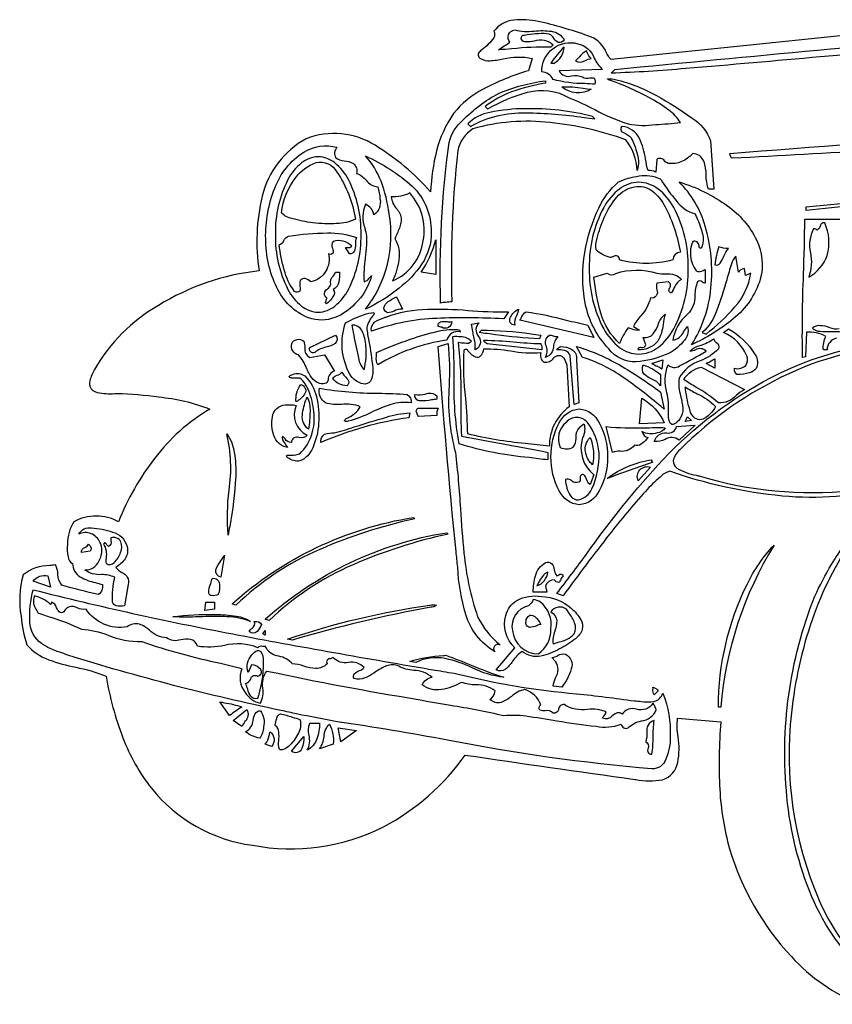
# Model space of a CAD drawing. Extents: x 0.65 to 7.74, y 3.73 to 7.61.
# Tile 1 of 4: x 0.65 to 3.02, y 3.78 to 6.65. Entities that reach past the tile are written whole.
import ezdxf

# ---------------------------------------------------------------- set-up
doc = ezdxf.new("R2010")
doc.units = 0
doc.header["$MEASUREMENT"] = 0

msp = doc.modelspace()

# ---------------------------------------------------------------- linework, layer by layer
for points in [[(3.278639, 6.626833), (2.37464, 6.533832), (2.37464, 6.533832, -0.113858), (2.357967, 6.560561, 0.202719), (2.306694, 6.60291, 0.028517), (2.162458, 6.644876, 0.069087), (2.091516, 6.648704, 0.207415), (2.032642, 6.615832, -0.230567), (2.033001, 6.596853, -0.064253), (1.997932, 6.561805, 0.012915), (1.992844, 6.557365, 0.595461), (1.994326, 6.536273, 0.141645), (2.021621, 6.52991, 0.026862), (2.059997, 6.535277, -0.116325), (2.144642, 6.536832), (2.133642, 6.500832, 0.050815), (2.001324, 6.446986, 0.108175), (1.915642, 6.376446, 0.09356), (1.865941, 6.267526, 0.050601), (1.848643, 6.147833, 0.076424), (1.686479, 6.283684, 0.235064), (1.485644, 6.302833, 0.212303), (1.357894, 6.135458, 0.099067), (1.348644, 5.917833, 0.109688), (1.054843, 5.81708, 0.129552), (0.868757, 5.630676, 0.068768), (0.855219, 5.597488, 0.220393), (0.858536, 5.574393, 0.187919), (0.883324, 5.561927, 0.060863), (0.934199, 5.560625, -0.030315), (1.056399, 5.550324, -0.073743), (1.204644, 5.514835, 0.098775), (1.043896, 5.37146, 0.069098), (0.938646, 5.186836, 0.253862), (0.808646, 5.186836, 0.141685), (0.789771, 5.121711, 0.068929), (0.79163, 5.08432, 0.270163), (0.804646, 5.064836, 0.264783), (0.827327, 5.025782, 0.074478), (0.871808, 5.009451, -0.01622), (0.891646, 5.003836, -0.291662), (0.880646, 4.974836), (0.880646, 4.974836, -0.020954), (0.773068, 5.002196, -0.161552), (0.762226, 5.033499, 0.106946), (0.754646, 5.060836, -0.00897), (0.738411, 5.05901, 0.178663), (0.660646, 5.031836, 0.109677), (0.654534, 4.911369, 0.062204), (0.671437, 4.828418, 0.12725), (0.735593, 4.784561, 0.038574), (0.814125, 4.762814, -0.050478), (0.902646, 4.736838, 0.050357), (0.951462, 4.557577, 0.0744), (1.034586, 4.410268, 0.19303), (1.328851, 4.244143, 0.164183), (1.711333, 4.297457, 0.115596), (1.949643, 4.506837, 0.001515), (2.443889, 4.435868, -0.000071), (2.447106, 4.435513, 0.088935), (2.524664, 4.434901, 0.280788), (2.56885, 4.485631, 0.094321), (2.56991, 4.559943, -0.068118), (2.568642, 4.614838), (2.69464, 4.603837, 0.033888), (2.691632, 4.406452, 0.053887), (2.719701, 4.234058, 0.115657), (2.9002, 3.919657, 0.111706), (3.100345, 3.780816, 0.109453)], [(2.385642, 6.504833, -0.001472), (3.569637, 6.615832), (3.569637, 6.601832, -0.009954), (2.984514, 6.541457, -0.002844), (2.592437, 6.507473, -0.01557), (2.37464, 6.493832), (2.385642, 6.504833)], [(2.237642, 6.569832, 0.043843), (2.198642, 6.522832), (2.208642, 6.522832, 0.267795), (2.237642, 6.569832)], [(3.031516, 5.721345, 0.36516), (3.00464, 5.687835), (2.993639, 5.687835, -0.137128), (3.000639, 5.726835, 0.153535), (2.944203, 5.738772), (2.941703, 5.667522), (2.932639, 5.665835, -0.013642), (2.935682, 5.906971, 0.004511), (2.93964, 6.068835), (3.123639, 6.068835, 0.003436)], [(2.55064, 5.852833, -0.566506), (2.545558, 5.867975, 0.485657), (2.540642, 5.885833), (2.50764, 5.881833, 0.074538), (2.507741, 5.862713, -0.629707), (2.489642, 5.838835, -0.133551), (2.461237, 5.787099, 0.058049), (2.439642, 5.755835), (2.457642, 5.744833, -0.163685), (2.435733, 5.748251, 0.050115), (2.424642, 5.751835, 0.086612), (2.399642, 5.705833, -0.134514), (2.344516, 5.794958, -0.04605), (2.324642, 5.899833), (2.36364, 5.910833, 0.327531), (2.388494, 5.910457, -0.155856), (2.50764, 5.910833, 0.052624), (2.534752, 5.908833, -0.256214), (2.57964, 5.892835, 0.182762), (2.56064, 5.872459, 0.025657), (2.55064, 5.852833)], [(3.039701, 5.748522, -0.172692), (3.012254, 5.752093, 0.098103), (2.984243, 5.757785, 0.246493), (2.962294, 5.751039, 0.235543), (2.983963, 5.742336, 0.044388), (3.01501, 5.741197, -0.083376), (3.054639, 5.737835, -0.145272)], [(3.184594, 5.287304, -0.088975), (2.874189, 5.261691, -0.060409), (2.545869, 5.333772, 0.132645), (2.51728, 5.317029, 0.029755), (2.474881, 5.275376, 0.018487), (2.370381, 5.150804, 0.009718), (2.234642, 4.970836), (2.216642, 4.977836, 0.006624), (2.303029, 5.092675, -0.032724), (2.526309, 5.368229, -0.082778), (2.84089, 5.607067, -0.134449), (3.346262, 5.71466, -0.135919)], [(3.259226, 5.703036, 0.103755), (2.892678, 5.618063, 0.08852), (2.575046, 5.396262, 0.173506), (2.555867, 5.364353, 0.262147), (2.566311, 5.343227, 0.098459), (2.622368, 5.322265, -0.009257), (2.634362, 5.319322, 0.097567), (3.07454, 5.277394, 0.036107)], [(1.456644, 5.525835, 0.408008), (1.488644, 5.438835), (1.488644, 5.438835, -0.309455), (1.464721, 5.432128, 0.546718), (1.442644, 5.417835, -0.281363), (1.424303, 5.42809, 0.047927), (1.416644, 5.435835, 0.245196), (1.421894, 5.417835, 0.021987), (1.431644, 5.402835), (1.431644, 5.402835, -0.270278), (1.391663, 5.438229, -0.127725), (1.387172, 5.49244, -0.358879), (1.424875, 5.527173, -0.083558), (1.456644, 5.525835)], [(2.489642, 5.345835), (2.45364, 5.305835, -0.65354), (2.489642, 5.345835)]]:
    msp.add_lwpolyline(points, format="xyb")
for points in [[(2.046642, 6.561832, -0.015736), (2.079642, 6.583832, -0.609321), (2.093642, 6.619831, 0.094009), (2.150441, 6.616698, -0.05999), (2.201021, 6.615837, -0.237972), (2.237642, 6.590832, -0.321004), (2.22077, 6.582871, -0.131754), (2.208458, 6.594357, 0.244338), (2.187642, 6.608831, 0.060777), (2.121829, 6.60391, 0.483821), (2.111883, 6.593472, 0.307181), (2.126704, 6.585835, 0.036032), (2.151022, 6.58816, -0.264187), (2.205642, 6.576832), (2.198642, 6.569832, 0.028578), (2.085801, 6.564805, -0.003744)], [(2.277642, 6.579831, -0.256417), (2.325767, 6.537419, 0.085543), (2.34964, 6.504833), (2.223642, 6.500832, 0.373432), (2.259729, 6.486245, -0.131266), (2.291642, 6.482832, 0.195655), (2.312867, 6.480017, -0.183614), (2.325221, 6.479143, -0.255992), (2.327642, 6.461832, 0.00432), (2.297944, 6.463546, -0.072498), (2.205642, 6.475832, 0.25702), (2.172642, 6.497832, -0.49906)], [(2.316642, 6.536832, -0.131754), (2.305739, 6.552519, 0.023035), (2.302642, 6.558832, 0.090607), (2.282387, 6.541351, -0.034763), (2.270642, 6.529832, 0.312003), (2.299926, 6.531202, -0.097028)], [(1.902643, 6.291832, -0.159101), (1.942575, 6.356787, -0.076617), (2.046729, 6.434821, -0.067511), (2.183642, 6.471832), (2.183642, 6.464833, 0.040038), (2.084416, 6.439434, 0.075352), (2.007642, 6.396833), (2.014642, 6.389832, 0.000003), (2.015398, 6.39022, -0.060255), (2.13069, 6.438181, -0.204296), (2.252642, 6.421832, -0.027313), (2.327398, 6.387598, 0.045052), (2.424642, 6.345832, 0.080945), (2.504766, 6.344082, 0.008252), (2.57664, 6.349832), (2.57664, 6.349832, 0.110927), (2.543145, 6.385975, 0.038122), (2.486417, 6.421944, 0.040597), (2.369594, 6.473685, -0.099676), (2.36469, 6.476001, -0.768634), (2.365475, 6.477403, -0.089054), (2.377867, 6.477021, -0.079529), (2.506937, 6.428427, -0.031388), (2.610714, 6.362886, -0.174378), (2.664203, 6.296269), (2.674203, 6.156269), (2.65864, 6.155832, -0.081463), (2.651851, 6.196617, 0.084165), (2.644858, 6.237824, 0.291471), (2.61264, 6.259832, -0.25509), (2.540642, 6.230835, -0.113671), (2.529977, 6.238214, 0.490782), (2.50764, 6.241833), (2.50464, 6.205833, 0.137983), (2.48264, 6.209832, -0.03157), (2.474941, 6.243915, 0.076628), (2.457549, 6.303749, 0.252946), (2.406642, 6.338832, 0.359733), (2.403542, 6.329478, -0.087015), (2.403642, 6.324832, 0.009067), (2.410685, 6.32096, -0.078829), (2.433172, 6.305708, -0.052226), (2.448551, 6.265693, -0.177935), (2.450642, 6.209832, 0.158426), (2.41764, 6.299832, 0.061818), (2.196892, 6.349957, 0.097689), (1.971643, 6.331832, 0.206941), (1.927737, 6.267869, 0.035207), (1.910643, 5.827833, -0.035128), (1.892114, 5.825955, 0.083575), (1.877643, 5.823833, -0.041379)], [(2.316642, 6.446832, -0.313008), (2.230642, 6.453832, -0.063075), (2.293131, 6.450003, 0.010272)], [(2.327642, 6.360832), (2.320642, 6.367832, 0.067605), (2.123767, 6.390207, 0.053392), (2.021573, 6.379314, 0.161733), (1.956643, 6.345832), (1.964642, 6.338832, -0.13349), (2.125752, 6.378275, -0.03642), (2.295737, 6.364881, 0.001932)], [(2.72764, 6.245832, -0.215104), (2.720765, 6.259206, 0.000395), (2.72064, 6.259832, -0.005128), (4.196636, 6.363832, -0.39426), (4.205171, 6.364632, -0.127595), (4.206851, 6.356021, 0.188476), (4.210636, 6.342833), (4.210636, 6.342833, -0.000851), (3.564763, 6.297333, -0.005783)], [(1.478644, 6.263832, -0.204701), (1.575644, 6.277832, 0.31989), (1.571787, 6.247318, 0.151021), (1.596127, 6.238859, -0.106558), (1.623271, 6.230512, -0.30908), (1.632643, 6.201833, -0.13631), (1.660322, 6.182007, 0.22435), (1.694643, 6.162835), (1.694643, 6.162835, -0.053271), (1.701004, 6.127639, -0.302376), (1.683096, 6.08096, 0.26098), (1.658643, 6.111833, 0.191237), (1.656479, 6.042839, -0.086226), (1.661643, 5.993833, -0.013973), (1.658021, 5.955143, 0.048772), (1.654643, 5.885833, 0.186317), (1.669637, 5.896564, -0.032066), (1.676643, 5.903833, -0.138826), (1.627917, 5.821842, -0.111485), (1.569303, 5.781637, -0.177028), (1.492644, 5.780835, -0.191139), (1.400088, 5.869452, -0.111048), (1.367769, 6.011417, -0.101221), (1.394389, 6.15884, -0.159826)], [(1.520874, 5.797499, 0.167339), (1.569499, 5.81528, 0.102448), (1.609207, 5.863773, 0.123287), (1.645796, 6.023771, 0.123287), (1.609207, 6.183769, 0.102448), (1.569499, 6.232261, 0.167339), (1.520874, 6.250043, 0.16734), (1.472249, 6.232261, 0.102449), (1.432541, 6.183769, 0.123285), (1.395953, 6.023771, 0.123285), (1.432541, 5.863773, 0.102449), (1.472249, 5.81528, 0.16734)], [(1.455844, 6.190167, -0.155874), (1.514635, 6.233175, -0.336073), (1.575644, 6.205833, -0.104962), (1.629643, 6.068835, -0.107899), (1.574659, 6.055475, -0.046162), (1.505519, 6.057959, -0.042987), (1.444441, 6.07038, -0.15663), (1.413644, 6.086833, -0.141191)], [(1.850381, 6.030514, -0.156704), (1.822748, 5.937898, -0.078958), (1.75658, 5.867055, -0.057366), (1.658643, 5.805835), (1.658643, 5.805835, 0.21364), (1.72756, 6.084019, 0.057812), (1.704097, 6.179162, 0.090568), (1.658643, 6.252833, -0.069728), (1.795217, 6.164966, -0.20316)], [(2.622642, 5.917833, 0.266441), (2.642975, 5.919318, -0.014948), (2.64864, 5.921833), (2.64864, 5.881833, -0.108444), (2.640416, 5.88565, 0.48238), (2.62664, 5.885833, 0.090318), (2.618897, 5.84608, -0.223688), (2.59764, 5.791835, 0.178592), (2.554642, 5.715836, 0.273537), (2.585911, 5.740065, -0.052359), (2.59764, 5.755835, -0.283161), (2.58461, 5.711576, -0.12785), (2.535342, 5.674072, -0.082941), (2.447656, 5.652855, -0.245946), (2.367642, 5.690835, -0.142073), (2.299418, 5.823644, -0.092197), (2.298017, 5.971209, -0.072226), (2.338679, 6.100087, -0.120233), (2.396642, 6.176835, -0.07499), (2.456337, 6.194438, -0.152736), (2.517661, 6.185711, -0.03449), (2.523552, 6.177386, 0.031917), (2.564238, 6.122943, 0.169221), (2.619642, 6.083833, 0.003452), (2.624405, 6.072767, -0.046969), (2.64065, 6.028045, -0.166564), (2.63764, 5.982833, -0.437775), (2.631268, 5.99045, 0.518721), (2.61264, 6.003833, 0.261519)], [(2.455378, 6.176032, 0.161812), (2.399186, 6.156352, 0.103183), (2.353299, 6.102682, 0.128109), (2.311017, 5.925606, 0.12811), (2.353299, 5.748527, 0.103184), (2.399186, 5.694858, 0.16181), (2.455378, 5.675178, 0.161811), (2.511569, 5.694858, 0.103183), (2.557456, 5.748527, 0.128111), (2.599739, 5.925606, 0.12811), (2.557456, 6.102682, 0.103182), (2.511569, 6.156352, 0.161812)], [(2.73064, 5.777835, -0.062529), (2.60864, 5.701835, 0.120281), (2.665754, 5.868067, 0.100246), (2.648586, 6.04819, 0.134177), (2.57264, 6.176835, -0.085856), (2.714294, 6.107015, -0.123572), (2.798765, 6.007959, -0.178816), (2.809673, 5.89359, -0.15137)], [(1.744643, 6.011833, -0.165316), (1.756143, 5.949584, -0.074665), (1.737643, 5.888833, 0.269002), (1.826892, 6.005749, 0.23633), (1.787643, 6.144833, -0.146838), (1.733643, 6.133833, 0.164417), (1.749904, 6.098659, -0.009997), (1.755643, 6.090833, -0.205937), (1.762091, 6.058423, -0.060685), (1.750733, 6.026236, 0.014768)], [(2.554642, 5.949835, -0.133297), (2.399642, 5.949835), (2.399642, 5.949835, 0.638747), (2.380757, 5.959092, -0.053389), (2.371517, 5.956865, -0.118189), (2.330972, 5.978974, -0.115399), (2.334228, 6.012714, -0.045831), (2.354893, 6.073115, -0.07476), (2.391515, 6.132411, -0.184319), (2.442642, 6.162835, -0.211283), (2.494006, 6.151005, -0.109463), (2.532515, 6.104584, -0.073967), (2.57664, 5.971833, 0.396939)], [(3.090639, 6.108835), (2.943639, 6.093833), (2.943639, 6.104832), (3.105639, 6.119833), (3.105639, 6.083833), (3.094639, 6.083833, 0.059045)], [(2.975639, 6.036832, 0.309231), (2.966675, 6.039888, -0.009727), (2.96464, 6.039833, 0.182073), (2.95603, 5.970799, -0.132562), (2.95064, 5.899833, 0.189972), (3.004515, 5.962833, 0.174377), (2.997639, 6.057833, 0.46637), (2.984369, 6.048328, -0.218835)], [(1.451632, 5.858032, -0.100979), (1.421786, 5.920624, -0.027937), (1.406644, 5.993833, 0.254349), (1.420748, 6.006138, -0.233158), (1.434644, 6.018833, -0.03805), (1.547646, 6.028184, -0.095685), (1.632643, 6.014833, 0.106618), (1.629389, 5.994705, -0.090778), (1.626696, 5.97585, -0.342361), (1.611643, 5.967833), (1.611643, 5.967833, -0.004043), (1.600644, 5.985833, -0.048583), (1.606567, 5.986, 0.276673), (1.618643, 5.989833, 0.280561), (1.564643, 6.003833, 0.346713), (1.562682, 5.98357, -0.127728), (1.564318, 5.969714, -0.414443), (1.550644, 5.967833, -0.42253), (1.499644, 5.885833, 0.101118), (1.482894, 5.895209, 0.432159), (1.467644, 5.885833, 0.081051), (1.46746, 5.871886, -0.069998), (1.467476, 5.859119, -0.402526)], [(1.863643, 5.906833), (1.820643, 5.913833, 0.08767), (1.863643, 6.007833)], [(2.71664, 5.982833, -0.106878), (2.689218, 5.987896, 0.047681), (2.67664, 5.935833, 0.373021), (2.692505, 5.94045, 0.063658), (2.703532, 5.960681, -0.09699)], [(2.76664, 5.903833), (2.76364, 5.924833, -0.036311), (2.758223, 5.922765, 0.219487), (2.74564, 5.913833), (2.73864, 5.960833, 0.143605), (2.725988, 5.938163, 0.01453), (2.711679, 5.891755, -0.025127), (2.682638, 5.802896, -0.129138), (2.64064, 5.737835), (2.65164, 5.733835, 0.052568), (2.73539, 5.812584, 0.150781), (2.78164, 5.910833)], [(1.564643, 5.863833, -0.366058), (1.564679, 5.843777, -0.123526), (1.544675, 5.821506, 0.536183), (1.541394, 5.824458, 0.042087), (1.544345, 5.83234, -0.028208), (1.546644, 5.838835, -0.613477), (1.54783, 5.864984, 0.098348), (1.557643, 5.877833, -0.29251), (1.564975, 5.903481, 0.078775), (1.571643, 5.913833), (1.582643, 5.913833, -0.071609), (1.581144, 5.886208, -0.247496)], [(1.712643, 5.809833, -0.216586), (1.725089, 5.828327, -0.044848), (1.747278, 5.841153, 0.000226), (1.748643, 5.841835), (1.766643, 5.805835, 0.169971), (1.741822, 5.800779, -0.116258), (1.724201, 5.795829, -0.34799)], [(1.679857, 5.635132, -0.165784), (1.672852, 5.596171, -0.297666), (1.652278, 5.588236, -0.202746), (1.612736, 5.616775, -0.207101), (1.600644, 5.766833, 0.006161), (1.615596, 5.773794, -0.074134), (1.676908, 5.795968, -0.890502), (1.682678, 5.789637, 0.142161), (1.662539, 5.751926, 0.031466), (1.668364, 5.713015, -0.02258)], [(2.075642, 5.798833), (2.061642, 5.777835, -0.000001), (2.060584, 5.777878, 0.024394), (1.8667, 5.779302, 0.079997), (1.676643, 5.741833, -0.325556), (1.686267, 5.768827, -0.078104), (1.714358, 5.781873, 0.009523), (1.722643, 5.784835, -0.077758), (1.839209, 5.806266, -0.026621), (1.956906, 5.802679, 0.024773)], [(2.093642, 5.759833, -0.586473), (2.081517, 5.782459, -0.193598), (2.104642, 5.805835, -0.085261), (2.098869, 5.787214, 0.191747)], [(2.306642, 5.759833), (2.324642, 5.723835), (2.108642, 5.773833, 0.039025), (2.113922, 5.782633, -0.126509), (2.126642, 5.798833, -0.028846), (2.244087, 5.774576, 0.008146)], [(1.910643, 5.769833, -0.577024), (1.880844, 5.753367, 0.023816), (1.870643, 5.755835, -0.392947), (1.877672, 5.769706, -0.096733), (1.895426, 5.770025, 0.071)], [(1.978642, 5.687835, -0.003336), (1.978675, 5.691204, 0.090552), (1.974694, 5.725215, -0.037119), (1.971629, 5.741468, 0.029643), (1.967642, 5.762833), (1.989642, 5.766833, 0.389058), (1.987311, 5.727472, -0.504743)], [(2.45364, 5.687835, -0.575416), (2.463478, 5.694836, 0.457268), (2.475642, 5.701835), (2.46864, 5.723835, 0.243247), (2.497318, 5.734107, 0.085522), (2.511547, 5.760025, -0.153266), (2.532642, 5.791835, 0.038961), (2.526182, 5.761975, -0.112405), (2.510561, 5.712744, -0.244336)], [(1.618643, 5.759833, -0.003437), (1.622762, 5.738641, 0.014347), (1.637269, 5.669699, 0.16233), (1.654643, 5.629835, 0.085254), (1.659893, 5.69896, 0.103851), (1.649018, 5.742194, 0.313753)], [(1.694643, 5.643835, -0.161934), (1.69061, 5.668753, 0.032621), (1.690643, 5.679835), (1.690643, 5.679835, -0.019633), (1.789371, 5.718528, -0.030212), (1.870419, 5.741826, -0.103072), (1.934936, 5.745472, 0.657665), (1.935467, 5.740197, 0.398904), (1.895643, 5.715836, 0.102317)], [(2.169642, 5.730835), (2.165642, 5.719833, -0.026464), (2.037983, 5.731864, 0.004364), (1.989642, 5.737835), (1.996643, 5.744833, -0.039108), (2.141339, 5.734295, 0.001337)], [(2.74164, 5.615835, -0.310257), (2.73464, 5.633835, 0.254094), (2.767354, 5.642134, 0.257976), (2.770065, 5.670413, 0.195608), (2.70264, 5.737835), (2.71664, 5.748833, -0.133204), (2.794319, 5.673404, -0.279288), (2.797332, 5.633267, -0.164012), (2.778456, 5.620573, -0.07877)], [(1.463643, 5.672835, -0.422446), (1.443557, 5.705132, -0.515959), (1.478644, 5.712836, -0.083416), (1.48206, 5.693693, 0.347517), (1.496644, 5.665835), (1.539643, 5.672835), (1.568643, 5.625835, 0.335509), (1.549962, 5.600381, -0.200198), (1.544461, 5.590994, -0.211977), (1.525139, 5.589979, -0.18138), (1.501952, 5.606568, -0.049401), (1.486781, 5.63466, 0.086839)], [(1.510644, 5.679835, -0.698376), (1.496644, 5.694833), (1.571643, 5.730835, -0.398678), (1.57012, 5.706342, -0.09651), (1.543339, 5.695114, 0.12731)], [(1.928643, 5.708833, -0.03501), (1.936276, 5.545769, 0.016668), (1.938643, 5.435835), (1.938643, 5.435835, -0.007457), (2.190642, 5.388836), (2.190642, 5.366835, 0.00359), (2.136139, 5.373736, -0.055214), (1.931643, 5.413835, -0.051404), (1.917308, 5.607079, 0.016699), (1.913642, 5.726835), (1.913642, 5.726835, -0.04351), (1.936517, 5.726585, -0.216123), (1.967642, 5.712836, -0.317871), (1.947768, 5.706709, -0.031288)], [(2.172642, 5.687835), (2.013674, 5.705176), (2.013674, 5.705176, -0.253526), (2.003642, 5.715836, -0.019011), (2.090193, 5.710828, 0.014723), (2.169642, 5.705833, 0.001066), (2.170144, 5.70434, -0.128364)], [(2.194642, 5.730835, -0.127286), (2.205546, 5.728563, 0.183716), (2.219642, 5.726835, 0.132139), (2.206324, 5.69677, -0.316691), (2.183642, 5.665835, 0.214966), (2.18605, 5.696985, -0.356114)], [(2.57264, 5.604836, 0.103689), (2.577456, 5.553255, -0.045155), (2.583392, 5.517494, -0.175295), (2.575243, 5.486746, -0.135391), (2.557902, 5.470748, -0.375259), (2.547362, 5.474124, -0.150712), (2.542183, 5.507481, 0.063244), (2.537632, 5.562773, -0.158304), (2.540642, 5.643835, 0.34137), (2.573917, 5.640603, 0.012983), (2.65164, 5.683835, 0.000031), (2.65164, 5.683835, 0.350828), (2.621164, 5.687428, -0.075881), (2.60464, 5.683835, -0.1442), (2.634806, 5.700643, 0.073311), (2.67364, 5.719833, 0.191522), (2.681248, 5.708989, -0.399891), (2.68764, 5.690835, -0.110932), (2.63468, 5.65585, 0.189872)], [(1.920643, 5.388836, -0.01668), (1.935286, 5.224881, 0.011049), (1.945875, 5.095068, 0.058913), (1.985643, 4.909836, 0.103834), (2.050893, 4.827856, 0.883536), (2.036131, 4.807825, -0.18346), (1.951062, 4.916142, -0.058297), (1.927439, 5.054659, 0.00576), (1.922846, 5.10016, -0.006741), (1.870643, 5.697835), (1.899642, 5.705833, -0.033438), (1.902523, 5.583162, 0.084509)], [(2.003642, 5.690835, -0.043578), (2.082298, 5.684436, 0.067794), (2.169642, 5.679835, 0.316125), (2.178565, 5.65154, 0.267554), (2.207819, 5.663917, -0.550147), (2.236958, 5.663252, -0.088477), (2.245517, 5.643849), (2.252642, 5.521835, 0.242194), (2.194642, 5.406835, 0.008058), (2.124361, 5.415105, -0.041708), (1.956643, 5.442836, 0.022278), (1.950794, 5.545921, -0.038483), (1.946068, 5.686393, -0.564841), (1.955182, 5.688646, 0.187315), (1.979745, 5.667182, 0.257555), (1.994153, 5.66978, 0.175912)], [(2.226789, 5.697449, -0.116145), (2.260703, 5.688748, -0.319181), (2.273642, 5.658836), (2.280642, 5.532835), (2.266642, 5.528835), (2.255642, 5.669835, 0.290605), (2.238767, 5.685585, 0.067903), (2.216642, 5.687835), (2.216642, 5.687835, -0.096469)], [(2.273642, 5.697835, -0.060268), (2.398766, 5.643709, -0.029889), (2.51864, 5.564835), (2.529642, 5.514835, -0.000239), (2.51936, 5.523271, 0.023204), (2.410233, 5.607319, 0.079826), (2.291642, 5.665835)], [(2.49364, 5.647835), (2.52564, 5.658836), (2.522954, 5.631274, 0.083776), (2.509931, 5.6387, -0.068714)], [(2.67664, 5.661836), (2.67664, 5.633835), (2.65164, 5.647835, -0.00129), (2.654814, 5.649408, 0.035254)], [(2.51864, 5.615835), (2.51864, 5.582835, 0.157341), (2.491698, 5.603239, -0.099), (2.47096, 5.616533, -0.29478), (2.46864, 5.643835, -0.09913)], [(2.58664, 5.600835, -0.220632), (2.63764, 5.636835), (2.76364, 5.571835, 0.047702), (2.739567, 5.554851, -0.225557), (2.68764, 5.532835, 0.055102), (2.621627, 5.579083, -0.014622)], [(1.433997, 5.380807, 0.082812), (1.462651, 5.383775, -0.004202), (1.467644, 5.384835, 0.238047), (1.507769, 5.507585, 0.075549), (1.493359, 5.567969, 0.135743), (1.467644, 5.604836), (1.446707, 5.604836), (1.446707, 5.604836, -0.078157), (1.437941, 5.607484, -0.544033), (1.436881, 5.610923, -0.123218), (1.446836, 5.615886, -0.26432), (1.481644, 5.611835, -0.147028), (1.515627, 5.551503, -0.082839), (1.522019, 5.473335, -0.088586), (1.504724, 5.402417, -0.207088), (1.467644, 5.363835, -0.184023), (1.432551, 5.373217, -0.25126), (1.428163, 5.379139, -0.373808)], [(1.604643, 5.582835, -0.22093), (1.563047, 5.603753, -0.256563), (1.575666, 5.613512, 0.179502), (1.589644, 5.622835, 0.104995), (1.598537, 5.610801, -0.085533), (1.608952, 5.597044, -0.372302)], [(1.456644, 5.535835, -0.199095), (1.470644, 5.586833, -0.516969), (1.481292, 5.558499, -0.094646)], [(1.608106, 5.4794, -0.335488), (1.59799, 5.480862, -0.332869), (1.604994, 5.48846, 0.16613), (1.643643, 5.521835, 0.129416), (1.589066, 5.528804, -0.109907), (1.542606, 5.533414, -0.337799), (1.524644, 5.575835, 0.043854), (1.695373, 5.561414, -0.011565), (1.780643, 5.557835, -0.306699), (1.791643, 5.532835, 0.114655), (1.732125, 5.528241, 0.037143), (1.675651, 5.505429, -0.048743)], [(2.59064, 5.579835, 0.028693), (2.625189, 5.559895, -0.095984), (2.679308, 5.522378, -0.110036), (2.663426, 5.501514, -0.176453), (2.633726, 5.483389, -0.314572), (2.605076, 5.509961, -0.046779), (2.591855, 5.572093, 0.000356)], [(1.488644, 5.550836, -0.121601), (1.497018, 5.508335, -0.038251), (1.492644, 5.456835, -0.262665), (1.474671, 5.497658, -0.069252), (1.486469, 5.54458, 0.001297)], [(1.866643, 5.553836), (1.866643, 5.543835, 0.027489), (1.851279, 5.541618, -0.072571), (1.818282, 5.53887, -0.464045), (1.802643, 5.557835, 0.105409), (1.833129, 5.558992, -0.295748)], [(2.529642, 5.474835), (2.457642, 5.471835), (2.464642, 5.546835, -0.155296)], [(1.870643, 5.517835, 0.151254), (1.866643, 5.496836), (1.813043, 5.493485), (1.813043, 5.493485, -0.061653), (1.807968, 5.50416, -0.464705), (1.812643, 5.517835)], [(2.199481, 5.375896, -0.130644), (2.2236, 5.474689, -0.26731), (2.281831, 5.515611, -0.267311), (2.340058, 5.474689, -0.130642), (2.364178, 5.375896, -0.130641), (2.340058, 5.277103, -0.267311), (2.281831, 5.236181, -0.26731), (2.2236, 5.277103, -0.130643)], [(1.787643, 5.503835), (1.784643, 5.489835, 0.067371), (1.528643, 5.417835, -0.335527), (1.53964, 5.44151, -0.101448), (1.568001, 5.446042, 0.027338), (1.625628, 5.462885, -0.009317), (1.719767, 5.491428, -0.073164)], [(2.295642, 5.323835, 0.664964), (2.284943, 5.313805, -0.234107), (2.280642, 5.301835, -0.240413), (2.25867, 5.306563, 0.292435), (2.241642, 5.309835, 0.128991), (2.25652, 5.261956, 0.277881), (2.279898, 5.250651, 0.242498), (2.318886, 5.283069, 0.113981), (2.3395, 5.386904, 0.149233), (2.305717, 5.475933, 0.473367), (2.243661, 5.476317, 0.338815), (2.226642, 5.402835, 0.246466), (2.26453, 5.404434, 0.176035), (2.272436, 5.429511, -0.29879), (2.295642, 5.471835), (2.295642, 5.471835, -0.192844), (2.291642, 5.431835, 0.312601), (2.324642, 5.323835), (2.313642, 5.294835, -0.129361), (2.303117, 5.310742, 0.081938)], [(2.48264, 5.431835, 0.005849), (2.479006, 5.428074, -0.055655), (2.462269, 5.412992, -0.269253), (2.442642, 5.409835, -0.273814), (2.400771, 5.392309, 0.074028), (2.378642, 5.388836), (2.360642, 5.463835, 0.028573), (2.471824, 5.46071, -0.007096), (2.532642, 5.460835, -0.223108), (2.508883, 5.445468, -0.217946), (2.464642, 5.449835, 0.280001)], [(2.500642, 5.420835, -0.372732), (2.53697, 5.44561, 0.386668), (2.565642, 5.463835), (2.619642, 5.467835), (2.57264, 5.424835, 0.31737), (2.532271, 5.426561, -0.122401)], [(1.258644, 5.147835, -0.050968), (1.260937, 5.278821, 0.095631), (1.254644, 5.442836, -0.117889), (1.276343, 5.388647, -0.052792), (1.280416, 5.318465, -0.032134), (1.262802, 5.173119, 0.001893)], [(2.320642, 5.352835, -0.160466), (2.30129, 5.385437, -0.296923), (2.313642, 5.431835, -0.15239)], [(2.36364, 5.312835, -0.130571), (2.493992, 5.367419, 0.6982), (2.496658, 5.360203, 0.008567)], [(1.798581, 5.199274), (1.802581, 5.195274, 0.048818), (1.525456, 5.106024, 0.088978), (1.280582, 4.943274), (1.269582, 4.947274, -0.14429)], [(0.840646, 5.046836, 0.315937), (0.881326, 5.07161, 0.207913), (0.887646, 5.121836, -0.008709), (0.88439, 5.126987, 0.423671), (0.822646, 5.150835, -0.308902), (0.860422, 5.169042, -0.065831), (0.921422, 5.156747, -0.266898), (0.963646, 5.114836, -0.20318), (0.958021, 5.078711, -0.105461), (0.930646, 5.053836, 0.104274), (0.948389, 5.038863, -0.394056), (0.966646, 5.003836), (0.956646, 4.941837, -0.124212), (0.9319, 4.941908, -0.240222), (0.921314, 4.952204, -0.076584), (0.927646, 5.024836, 0.123692), (0.888762, 5.032607, -0.193549)], [(0.916646, 5.139835, 0.077296), (0.916582, 5.130747, -0.39795), (0.909646, 5.114836), (0.898646, 5.125836), (0.894646, 5.121836, -0.19564), (0.90234, 5.081209, 0.066257), (0.902646, 5.064836, 0.38259), (0.926124, 5.068271, 0.124091), (0.94477, 5.097086, 0.188699), (0.945855, 5.128525, 0.350545)], [(1.895643, 5.154838), (1.899642, 5.150835, 0.04882), (1.622519, 5.061586, 0.088977), (1.377644, 4.898836), (1.366644, 4.902836, -0.144286)], [(3.123933, 3.866199, -0.114701), (2.960254, 4.094073, -0.076942), (2.88746, 4.384859, -0.120923), (2.968517, 4.969787, -0.028669), (3.017452, 5.062674, -0.030685), (3.057354, 5.121652, -0.084917), (3.098639, 5.161836, 0.070962), (2.972825, 4.933387, 0.059093), (2.904761, 4.6646, 0.130271), (2.967221, 4.117556, 0.11174), (3.129758, 3.870583, -0.10136), (3.149519, 3.847495, -0.085786)], [(0.830646, 5.096836, -0.364449), (0.84061, 5.111658, 0.173575), (0.851646, 5.121836, 0.062262), (0.853762, 5.118711, -0.473518), (0.855646, 5.100836)], [(2.69464, 4.646837), (2.68764, 4.646837, -0.114675), (2.770929, 5.004159, -0.076558), (2.84964, 5.118836, 0.116972)], [(1.247644, 5.089837), (1.236644, 5.024836, -0.39798), (1.222787, 5.047052, -0.094049), (1.237189, 5.07327, 0.04501)], [(2.208642, 5.017836, 0.283104), (2.183642, 4.999836), (2.187642, 4.981837), (2.147642, 4.981837, -0.065308), (2.154017, 5.029336, -0.204432), (2.183642, 5.067836, -0.319456), (2.202143, 5.064283, -0.107866), (2.208943, 5.047079, 0.127625), (2.216642, 5.028836, 0.068923), (2.22222, 5.031634, -0.616225), (2.234642, 5.028836, 0.060813), (2.228162, 5.018596, -0.046976), (2.222689, 5.009571, -0.238901)], [(0.732646, 5.028836), (0.740647, 4.995838), (0.689647, 5.013836, -0.29695)], [(1.211644, 5.021836, -0.45168), (1.233019, 5.004711, -0.109913), (1.229644, 4.974836, -0.120629), (1.209867, 4.971397, -0.323856), (1.202365, 4.97808, -0.11538), (1.207507, 5.007313, 0.021357)], [(2.158642, 4.999836, 0.271388), (2.190642, 5.039836, 0.152436), (2.18143, 5.034543, 0.100145)], [(2.49364, 4.466837, -0.028056), (1.897989, 4.550364, 0.008276), (1.576574, 4.604154, -0.005233), (1.458018, 4.62659, 0.00012), (1.412129, 4.636949, -0.023627), (0.790646, 4.797836, 0.014938), (0.767203, 4.806726, -0.073824), (0.713911, 4.831706, -0.217976), (0.68039, 4.894622, -0.074666), (0.689647, 4.988836, 0.015561), (1.271553, 4.859847, 0.0052), (1.861889, 4.754585, -0.000056), (1.924642, 4.743836, 0.040637), (2.273983, 4.685653, -0.008728), (2.442642, 4.664837, -0.007543), (2.462013, 4.663159, 0.08373), (2.500566, 4.663142, 0.238988), (2.52564, 4.686836, -0.105618), (2.547016, 4.561587, -0.100897), (2.534484, 4.494478, -0.326741)], [(2.406642, 4.625837, 0.305), (2.392304, 4.629495, 0.075083), (2.37739, 4.620933, -0.36027), (2.34964, 4.614838, -0.053046), (2.354341, 4.621526, 0.134606), (2.360642, 4.632837, 0.122201), (2.305997, 4.639773, -0.179088), (2.237642, 4.653839, 0.42404), (2.221642, 4.64134, -0.424045), (2.205642, 4.628837, 0.291882), (2.182083, 4.635842, -0.142791), (2.167059, 4.637607, -0.371833), (2.169642, 4.653839, 0.231086), (2.122642, 4.697836, 0.126979), (2.084026, 4.67803, -0.08468), (2.053908, 4.660491, -0.275285), (2.021642, 4.668837, 0.194223), (2.036643, 4.693839, 0.183486), (1.980848, 4.711261, -0.078379), (1.938643, 4.718838, -0.092178), (1.880393, 4.697712, -0.209998), (1.823643, 4.711837, -0.222515), (1.852643, 4.733837, 0.16872), (1.799166, 4.753687, -0.104917), (1.755643, 4.765837, 0.198361), (1.720057, 4.766506, 0.05833), (1.686932, 4.748412, -0.050088), (1.656882, 4.731567, -0.180796), (1.625643, 4.729837, -0.379251), (1.62664, 4.744048, -0.084695), (1.641082, 4.752876, 0.125679), (1.654643, 4.761839, 0.268307), (1.609233, 4.776703, -0.262028), (1.564643, 4.790836, -0.100805), (1.556593, 4.787718, 0.63497), (1.546644, 4.772837, -0.210313), (1.514139, 4.759279, -0.068427), (1.479147, 4.766049, 0.061261), (1.445644, 4.772837, 0.160913), (1.406346, 4.794744, -0.270272), (1.366644, 4.823837, -0.04191), (1.359783, 4.82367, 0.215412), (1.344644, 4.819837, 0.160198), (1.247614, 4.826169, -0.085166), (1.168644, 4.823837, 0.284683), (1.148671, 4.844009, 0.091342), (1.119944, 4.842819, -0.253605), (1.078644, 4.848836, -0.18083), (1.028799, 4.870897, 0.094052), (0.999872, 4.888274, 0.228071), (0.963646, 4.880836, -0.304284), (0.844646, 4.931836, -0.131699), (0.81828, 4.935663, 0.472688), (0.779646, 4.923836, -0.329072), (0.765825, 4.924105, -0.100006), (0.757973, 4.936388, 0.223296), (0.743646, 4.952836, -0.270612), (0.741897, 4.947629, 0.049673), (0.740647, 4.945836, 0.118818), (0.693646, 4.970836, 0.279169), (0.700842, 4.927702, -0.014227), (0.704646, 4.920836, 0.006668), (0.741222, 4.908501, -0.039709), (0.830646, 4.873837, -0.077939), (0.908279, 4.856197, 0.104051), (1.006646, 4.837838, 0.031598), (1.235686, 4.774334, -0.030977), (1.298332, 4.758181, 0.274904), (1.30791, 4.689248, 0.205487), (1.352644, 4.657838, 0.148168), (1.359509, 4.701936, -0.200526), (1.370644, 4.751836, 0.011703), (1.812643, 4.668837, 0.008852), (1.906837, 4.652133, -0.022145), (2.061642, 4.621837, -0.072677), (2.125661, 4.620812, -0.011593), (2.216934, 4.607093, 0.017516), (2.331065, 4.590807, 0.140252), (2.403642, 4.596838, 0.454617), (2.424642, 4.585839, -0.153769), (2.463062, 4.606417, 0.271296), (2.506156, 4.638747, 0.126124), (2.49664, 4.657838, -0.344535), (2.449196, 4.640475, 0.344545)], [(2.224487, 4.816501, -0.075559), (2.17018, 4.79532, -0.226484), (2.115642, 4.808836, 0.10047), (2.087685, 4.780329, -0.07354), (2.066422, 4.756998, -0.294781), (2.039643, 4.754836), (2.093642, 4.819837, -0.277393), (2.067685, 4.913849, -0.192897), (2.099567, 4.957126, -0.16915), (2.171744, 4.969128, -0.164628), (2.259464, 4.934044, -0.078015), (2.286109, 4.901686, -0.196776), (2.290537, 4.873249, -0.151349), (2.270684, 4.845824, -0.054802)], [(1.846711, 4.943693, -0.147042), (1.865374, 4.943319, -0.183266), (1.849169, 4.937712, 0.027275), (1.445644, 4.841836), (1.431644, 4.844836, -0.046528)], [(2.168492, 4.952846, 0.108651), (2.147642, 4.959836), (2.147642, 4.959836, -0.136388), (2.133642, 4.941837, 0.403661), (2.086943, 4.869855, 0.381993), (2.162642, 4.801839, 0.252845), (2.199246, 4.874031, 0.268978)], [(2.198642, 4.923836, -0.284073), (2.216376, 4.89884, -0.086607), (2.210484, 4.867554, 0.13441), (2.205642, 4.830836, -0.018642), (2.22299, 4.836445, 0.162698), (2.266642, 4.859836, 0.218695), (2.268474, 4.892009, 0.064547), (2.251736, 4.921274, -0.009065), (2.244642, 4.931836, 0.433462)], [(1.323644, 4.895836, 0.091102), (1.254933, 4.909902, 0.021419), (1.173123, 4.909771, -0.024523), (1.096646, 4.909836, -0.034231), (1.219988, 4.916664, -0.03854), (1.28306, 4.911418, -0.131786)], [(2.126642, 4.895836, -0.308267), (2.138226, 4.914086, -0.246063), (2.151999, 4.91064, -0.105067), (2.169642, 4.887837, 0.040247), (2.157759, 4.883861, -0.110196), (2.137152, 4.878834, -0.41933)], [(1.334644, 4.895836, -0.328613), (1.355644, 4.887837, -0.101918), (1.342519, 4.866837, -0.40659), (1.319644, 4.866836, -0.096491), (1.327887, 4.877141, 0.411331)], [(1.344644, 4.671837, -0.301135), (1.324332, 4.678363, -0.089293), (1.31539, 4.698813, 0.061391), (1.308644, 4.715838, 0.248884), (1.32409, 4.728536, -0.54322), (1.344644, 4.736838, 0.530772), (1.353644, 4.755836, 0.219251), (1.326644, 4.769837), (1.316644, 4.747839, -0.284347), (1.327806, 4.798674, -0.188747), (1.344457, 4.811381, -0.274037), (1.353768, 4.807445, -0.126824), (1.360507, 4.789408, -0.082653), (1.347418, 4.683908, 0.01169)], [(1.892643, 4.797836, -0.012375), (1.966716, 4.769079, 0.024268), (2.061642, 4.733837, -0.094311), (1.969716, 4.761107, 0.057733), (1.891202, 4.78818, 0.164324), (1.805643, 4.776836), (1.787643, 4.779838, -0.061759), (1.885712, 4.797194, 0.000403)], [(2.212642, 4.779838), (2.201642, 4.790836, 0.092819), (2.218247, 4.79652, -0.225632), (2.241711, 4.800721, -0.391891), (2.258443, 4.758107, -0.100469), (2.230642, 4.704837), (2.205642, 4.707839, -0.063282), (2.212889, 4.731971, 0.299091)], [(2.49664, 4.704837, 0.005497), (2.499637, 4.703603, -0.229857), (2.511642, 4.693839), (2.500642, 4.682837, -0.215457), (2.496808, 4.697976, 0.041901)], [(1.233644, 4.661837, 0.003676), (1.247279, 4.659382, -0.05036), (1.298644, 4.646837, 0.043756), (1.262644, 4.621837)], [(1.272644, 4.607837), (1.312644, 4.639839, -0.362587), (1.306921, 4.604421, 0.053902), (1.298644, 4.589837)], [(1.350464, 4.555854, -0.120815), (1.308644, 4.574837), (1.308644, 4.574838, 0.268975), (1.330893, 4.608571, -0.074851), (1.337356, 4.627246, -0.272396), (1.352644, 4.635838, -0.220878), (1.361477, 4.588369, -0.14588)], [(1.434644, 4.531839, -0.079127), (1.416563, 4.522343, -0.313106), (1.407779, 4.524029, -0.150269), (1.405903, 4.54861, 0.050945), (1.406141, 4.574046, 0.234623), (1.395644, 4.592837, 0.000306), (1.395803, 4.593951, -0.044069), (1.399866, 4.613616, -0.257834), (1.410692, 4.626869, -0.037444), (1.445097, 4.617535, 0.00767), (1.467644, 4.610837, -0.199201), (1.461644, 4.567588, -0.06874)], [(1.488644, 4.520837, 0.188957), (1.494129, 4.564778, -0.155913), (1.496644, 4.599839), (1.524644, 4.599839, -0.090246), (1.517144, 4.554338, -0.190495)], [(1.564643, 4.538837), (1.524644, 4.524837, 0.137206), (1.53803, 4.561082, -0.19442), (1.553643, 4.596838, -0.14935)], [(2.475642, 4.545837, -0.347382), (2.482501, 4.526532, 0.596605), (2.49364, 4.509837, 0.043244), (2.497141, 4.558836, -0.043244), (2.500642, 4.607837, 0.401823), (2.47925, 4.571985, -0.076857)], [(1.384644, 4.531839), (1.366644, 4.538837, 0.146878), (1.377833, 4.564043, -0.024772), (1.380644, 4.574838, -0.441954)], [(1.442644, 4.517837), (1.478644, 4.560837, -0.101041), (1.473019, 4.525837, -0.50206)]]:
    msp.add_lwpolyline(points, format="xyb", close=True)
for points in [[(2.59064, 5.478835), (2.59764, 5.492835), (2.60864, 5.481835)], [(1.193644, 4.952836), (1.218644, 4.952836), (1.218644, 4.931836), (1.190646, 4.927837)], [(1.366644, 4.869836), (1.366644, 4.855836), (1.359644, 4.859836)], [(1.586644, 4.545837), (1.578644, 4.585839), (1.632643, 4.578837)]]:
    msp.add_lwpolyline(points, close=True)

doc.saveas('drawing.dxf')
